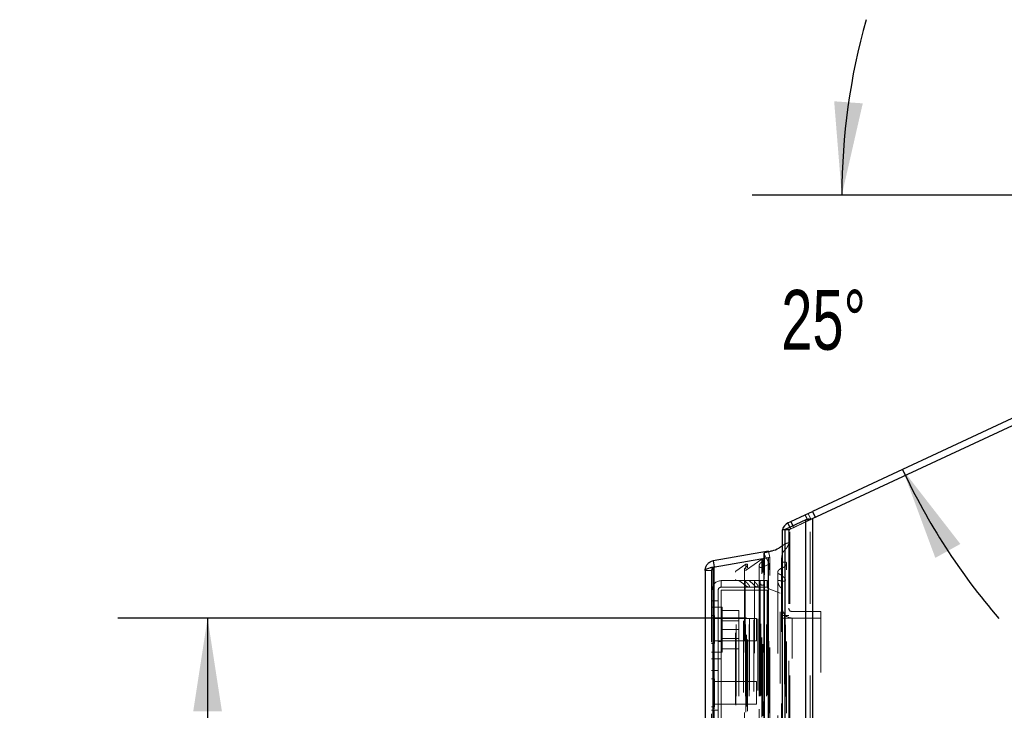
# Model space of a CAD drawing. Header units: inches. Extents: x 0.2 to 10.8, y 0.2 to 8.2.
# Tile 56 of 58: x 5.4 to 6.8, y 4.9 to 5.8. Entities that reach past the tile are written whole.
import ezdxf

# ---------------------------------------------------------------- set-up
doc = ezdxf.new("R2010")
doc.units = ezdxf.units.IN
doc.header["$MEASUREMENT"] = 0
doc.linetypes.add('HIDDEN', pattern=[0.075, 0.05, -0.025])
doc.layers.add('TEXT', color=140, linetype='Continuous')
doc.styles.add('SLDTEXTSTYLE0', font='TXT', dxfattribs={"width": 0.7})
doc.dimstyles.new('SLDDIMSTYLE0', dxfattribs={"dimtxt": 0.084961, "dimasz": 0.13, "dimexe": 0, "dimexo": 0.0625, "dimgap": 0.02124, "dimtad": 0, "dimtih": 1, "dimtoh": 1, "dimlfac": 8, "dimrnd": 1e-09, "dimzin": 12, "dimdsep": 46, "dimtxsty": 'SLDTEXTSTYLE0', "dimsah": 1, "dimcen": 0.09, "dimadec": 0, "dimazin": 3, "dimtfac": 1, "dimtofl": 0, "dimtmove": 0, "dimatfit": 3, "dimfxl": 0, "dimfrac": 2, "dimtolj": 1, "dimtzin": 12, "dimarcsym": 0})
doc.dimstyles.new('SLDDIMSTYLE5', dxfattribs={"dimtxt": 0.084961, "dimasz": 0.13, "dimexe": 0, "dimexo": 0.0625, "dimgap": 0.02124, "dimtad": 0, "dimtih": 1, "dimtoh": 1, "dimdec": 4, "dimlfac": 8, "dimzin": 12, "dimdsep": 46, "dimtxsty": 'SLDTEXTSTYLE0', "dimsah": 1, "dimcen": 0.09, "dimadec": 0, "dimazin": 3, "dimtfac": 1, "dimtdec": 0, "dimtofl": 0, "dimtmove": 0, "dimatfit": 3, "dimfxl": 0, "dimfrac": 2, "dimtolj": 1, "dimtzin": 12, "dimarcsym": 0})

# ---------------------------------------------------------------- blocks, each defined once
blk = doc.blocks.new('_D_13')
at = {"layer": 'TEXT'}
blk.add_line((7.289, 5.5949), (6.4354, 5.5949), dxfattribs=at)
for start, end in [(164.2891, 180), (205, 220.7109)]:
    blk.add_arc((7.4648, 5.5949), 0.9043, start, end, dxfattribs=at)
for points in [[(6.5604, 5.5949), (6.5897, 5.7231), (6.5498, 5.726)], [(6.6452, 5.2127), (6.6909, 5.0894), (6.7258, 5.1088)]]:
    blk.add_solid(points, dxfattribs=at)
at = {"layer": 'TEXT', "insert": (6.4761, 5.463), "char_height": 0.08333, "attachment_point": 1, "style": 'SLDTEXTSTYLE0'}
blk.add_mtext('25°', dxfattribs=at)
blk = doc.blocks.new('_D_16')
at = {"layer": 'TEXT'}
for p, q in [((6.4276, 5.0055), (5.5509, 5.0055)), ((5.6759, 5.0055), (5.6759, 4.4292)), ((5.5143, 4.2991), (5.4858, 4.2991)), ((5.4858, 4.2991), (5.4858, 4.1641)), ((5.8375, 4.2991), (5.866, 4.2991)), ((5.866, 4.2991), (5.866, 4.1641)), ((5.4858, 4.1641), (5.5143, 4.1641)), ((5.866, 4.1641), (5.8375, 4.1641)), ((5.6759, 3.3491), (5.6759, 4.01)), ((6.4276, 3.3491), (5.5509, 3.3491))]:
    blk.add_line(p, q, dxfattribs=at)
for points in [[(5.6759, 5.0055), (5.6559, 4.8755), (5.6959, 4.8755)], [(5.6759, 3.3491), (5.6959, 3.4791), (5.6559, 3.4791)]]:
    blk.add_solid(points, dxfattribs=at)
at = {"layer": 'TEXT', "char_height": 0.08333, "attachment_point": 1, "style": 'SLDTEXTSTYLE0'}
for s, insert in [('13.25', (5.5143, 4.4255)), ('336.6', (5.5143, 4.2715)), ('OPENING', (5.4138, 4.1174))]:
    blk.add_mtext(s, dxfattribs=dict(at, insert=insert))

msp = doc.modelspace()

# ---------------------------------------------------------------- linework, layer by layer
at = {"color": 7, "linetype": 'Continuous', "lineweight": 25}
for p, q in [((7.464754, 5.594883), (6.51954, 5.154122)), ((6.519672, 5.144253), (7.468558, 5.586726)), ((6.509527, 5.149453), (6.51954, 5.154122)), ((6.51954, 5.154122), (6.523344, 5.145966)), ((6.510126, 5.142483), (6.481512, 5.129022)), ((6.485352, 5.13818), (6.4895, 5.140114)), ((6.488163, 5.132151), (6.485352, 5.13818)), ((6.4895, 5.140114), (6.509527, 5.149453)), ((6.4895, 5.140114), (6.492305, 5.1341)), ((6.512522, 5.143029), (6.509527, 5.149453)), ((6.510126, 3.225509), (6.510126, 5.142483)), ((6.519672, 5.144253), (6.519672, 3.225509)), ((6.477558, 3.225509), (6.477558, 5.128634)), ((6.480104, 5.128634), (6.477558, 5.128634)), ((6.481512, 3.225509), (6.481512, 5.129022)), ((6.458353, 5.098955), (6.381072, 5.085328)), ((6.451888, 5.095627), (6.451888, 5.088938)), ((6.452653, 5.089073), (6.452653, 5.096779)), ((6.381072, 5.076451), (6.458353, 5.090078)), ((6.381072, 5.085328), (6.38259, 5.076719)), ((6.458353, 3.264666), (6.458353, 5.090078)), ((6.458353, 5.090078), (6.458457, 5.090078)), ((6.369916, 5.072033), (6.369916, 3.28271)), ((6.381072, 3.278292), (6.381072, 5.076451))]:
    msp.add_line(p, q, dxfattribs=at)
at = {"color": 7, "linetype": 'HIDDEN', "lineweight": 18}
for p, q in [((6.517478, 5.14323), (6.513674, 5.151387)), ((6.487876, 5.129022), (6.51649, 5.142483)), ((6.51333, 5.141296), (6.493303, 5.131958)), ((6.51649, 5.142483), (6.510126, 5.142483)), ((6.510126, 3.225509), (6.510126, 5.142483)), ((6.51333, 5.141296), (6.512522, 5.143029)), ((6.519672, 5.144253), (6.51333, 5.141296)), ((6.517949, 5.143429), (6.514505, 5.143429)), ((6.51649, 3.225509), (6.51649, 5.142483)), ((6.51649, 3.225509), (6.51649, 5.142483)), ((6.519672, 5.144253), (6.519672, 3.225509)), ((6.519672, 3.225509), (6.519672, 5.144253)), ((6.519672, 3.225509), (6.519672, 5.144253)), ((6.487406, 5.128634), (6.480104, 5.128634)), ((6.487876, 5.129022), (6.481512, 5.129022)), ((6.481512, 3.225509), (6.481512, 5.129022)), ((6.486558, 3.225509), (6.486558, 5.128634)), ((6.487876, 3.225509), (6.487876, 5.129022)), ((6.487876, 3.225509), (6.487876, 5.129022)), ((6.489156, 5.130023), (6.488163, 5.132151)), ((6.493303, 5.131958), (6.489156, 5.130023)), ((6.492305, 5.1341), (6.493303, 5.131958)), ((6.477558, 5.106412), (6.48113, 5.108783)), ((6.48113, 3.24596), (6.48113, 5.108783)), ((6.452015, 3.259665), (6.452015, 5.095079)), ((6.458466, 5.081851), (6.452015, 5.095079)), ((6.452015, 3.259665), (6.452015, 5.095079)), ((6.458353, 5.098955), (6.459916, 5.090092)), ((6.459916, 5.090092), (6.382634, 5.076465)), ((6.382634, 5.076451), (6.459916, 5.090078)), ((6.427673, 5.072677), (6.448808, 5.087476)), ((6.448808, 3.267268), (6.448808, 5.087476)), ((6.450297, 3.26915), (6.450297, 5.085651)), ((6.451888, 5.088938), (6.451888, 3.265806)), ((6.452653, 3.265671), (6.452653, 5.089073)), ((6.458457, 5.090078), (6.459916, 5.090078)), ((6.458466, 3.272892), (6.458466, 5.081851)), ((6.458506, 3.273207), (6.458506, 5.081537)), ((6.459916, 3.264666), (6.459916, 5.090078)), ((6.476247, 5.086353), (6.476247, 3.268398)), ((6.476247, 5.08635), (6.476247, 3.268411)), ((6.378916, 5.072033), (6.369916, 5.072033)), ((6.378916, 5.072033), (6.378916, 3.28271)), ((6.381072, 5.076451), (6.382634, 5.076451)), ((6.381072, 5.076451), (6.381072, 3.278292)), ((6.38259, 5.076719), (6.382634, 5.076465)), ((6.382634, 3.278292), (6.382634, 5.076451)), ((6.382634, 5.076451), (6.382634, 3.278292)), ((6.411998, 3.285116), (6.411998, 5.069627)), ((6.412647, 5.070723), (6.426796, 5.08063)), ((6.412647, 3.28402), (6.412647, 5.070723)), ((6.424678, 5.073629), (6.424678, 5.073613)), ((6.424678, 5.073613), (6.424678, 3.281117)), ((6.426796, 3.274113), (6.426796, 5.08063)), ((6.427673, 3.282067), (6.427673, 5.072677)), ((6.428944, 5.079238), (6.428944, 5.079244)), ((6.428944, 3.275499), (6.428944, 5.079238)), ((6.445211, 5.078622), (6.445211, 5.078619)), ((6.445211, 5.078619), (6.445211, 3.276137)), ((6.448762, 5.076155), (6.457789, 5.080406)), ((6.448762, 3.278588), (6.448762, 5.076155)), ((6.457789, 3.274338), (6.457789, 5.080406)), ((6.457789, 3.274338), (6.457789, 5.080406)), ((6.471093, 5.069399), (6.471093, 3.285307)), ((6.392416, 5.057642), (6.392416, 5.048642)), ((6.392416, 5.057642), (6.456416, 5.057642)), ((6.413248, 3.296692), (6.413248, 5.058051)), ((6.417047, 5.058051), (6.413248, 5.058051)), ((6.413248, 3.296692), (6.413248, 5.058051)), ((6.423509, 5.053002), (6.417047, 5.058051)), ((6.417047, 3.296692), (6.417047, 5.058051)), ((6.425622, 5.057517), (6.425622, 3.297239)), ((6.426099, 3.296692), (6.426099, 5.058051)), ((6.431267, 5.058051), (6.426099, 5.058051)), ((6.431267, 3.296692), (6.431267, 5.058051)), ((6.437754, 5.051608), (6.431267, 5.058051)), ((6.438575, 5.058051), (6.438575, 5.056697)), ((6.438575, 5.056697), (6.438575, 3.298042)), ((6.445023, 3.296692), (6.445023, 5.058051)), ((6.446783, 5.058051), (6.445023, 5.058051)), ((6.446783, 5.058051), (6.446783, 3.296692)), ((6.446783, 3.296692), (6.446783, 5.058051)), ((6.447408, 3.297317), (6.447408, 5.057426)), ((6.451783, 5.057426), (6.451783, 3.297317)), ((6.452408, 3.296692), (6.452408, 5.058051)), ((6.455518, 5.058051), (6.452408, 5.058051)), ((6.452408, 5.058051), (6.452408, 3.296692)), ((6.455518, 3.296692), (6.455518, 5.058051)), ((6.455518, 3.296692), (6.455518, 5.058051)), ((6.456416, 5.057642), (6.456416, 5.048642)), ((6.456783, 3.297942), (6.456783, 5.056801)), ((6.456888, 5.047681), (6.456783, 5.056801)), ((6.456783, 3.297942), (6.456783, 5.056801)), ((6.387916, 5.044142), (6.387916, 5.029517)), ((6.456416, 5.048642), (6.392416, 5.048642)), ((6.392416, 5.044559), (6.392416, 4.948559)), ((6.456416, 5.044559), (6.392416, 5.044559)), ((6.423509, 3.301741), (6.423509, 5.053002)), ((6.431709, 5.049801), (6.431709, 5.049806)), ((6.431709, 3.304943), (6.431709, 5.049801)), ((6.437754, 3.303135), (6.437754, 5.051608)), ((6.437754, 3.303135), (6.437754, 5.051608)), ((6.443389, 5.050136), (6.443389, 5.050142)), ((6.443389, 3.304608), (6.443389, 5.050136)), ((6.456416, 5.044559), (6.456416, 3.310184)), ((6.456888, 3.307062), (6.456888, 5.047681)), ((6.456888, 3.307062), (6.456888, 5.047681)), ((6.457709, 3.308222), (6.457709, 5.046522)), ((6.474497, 5.040386), (6.457709, 5.046522)), ((6.457709, 3.308222), (6.457709, 5.046522)), ((6.474497, 3.314357), (6.474497, 5.040386)), ((6.480697, 5.041507), (6.480697, 5.041555)), ((6.480697, 3.313189), (6.480697, 5.041502)), ((6.387916, 5.029517), (6.378916, 5.029517)), ((6.387916, 5.029517), (6.387916, 4.948559)), ((6.387916, 5.020642), (6.378916, 5.020642)), ((6.393541, 5.020642), (6.387916, 5.020642)), ((6.393541, 4.958142), (6.393541, 5.020642)), ((6.393541, 5.016017), (6.416666, 5.016017)), ((6.416666, 4.989392), (6.416666, 5.016017)), ((6.531308, 5.014562), (6.491058, 5.014562)), ((6.531308, 5.014562), (6.531308, 5.005562)), ((6.382822, 5.008924), (6.378916, 5.008924)), ((6.382822, 4.989392), (6.382822, 5.008924)), ((6.441416, 5.005017), (6.382822, 5.005017)), ((6.393541, 5.005955), (6.387916, 5.005955)), ((6.416666, 5.001636), (6.393541, 5.001636)), ((6.441416, 4.989392), (6.441416, 5.005017)), ((6.486558, 5.009259), (6.477558, 5.009259)), ((6.477558, 5.005509), (6.486558, 5.005509)), ((6.486558, 5.005509), (6.491058, 5.005509)), ((6.531308, 5.005562), (6.491058, 5.005562)), ((6.491058, 3.349134), (6.491058, 5.005509)), ((6.491058, 3.349134), (6.491058, 5.005509)), ((6.531308, 5.005509), (6.491058, 5.005509)), ((6.491058, 3.349134), (6.491058, 5.005509)), ((6.491058, 3.349134), (6.491058, 5.005509)), ((6.531308, 4.529697), (6.531308, 5.005509)), ((6.382822, 4.969861), (6.382822, 4.989392)), ((6.393541, 4.989392), (6.416666, 4.989392)), ((6.416666, 4.962767), (6.416666, 4.989392)), ((6.441416, 4.973767), (6.441416, 4.989392)), ((6.382822, 4.973767), (6.441416, 4.973767)), ((6.387916, 4.97283), (6.393541, 4.97283)), ((6.393541, 4.977149), (6.416666, 4.977149)), ((6.378916, 4.969861), (6.382822, 4.969861)), ((6.378916, 4.958142), (6.387916, 4.958142)), ((6.387916, 4.958142), (6.393541, 4.958142)), ((6.393541, 4.962767), (6.416666, 4.962767)), ((6.392416, 4.948559), (6.378916, 4.948559)), ((6.387916, 4.948559), (6.387916, 3.406184)), ((6.392416, 3.406184), (6.392416, 4.948559)), ((6.392416, 3.406184), (6.392416, 4.948559)), ((6.392416, 4.948559), (6.392416, 3.406184)), ((6.392416, 4.948559), (6.392416, 3.406184)), ((6.387916, 4.932517), (6.378916, 4.932517)), ((6.382822, 4.920799), (6.378916, 4.920799)), ((6.382822, 4.901267), (6.382822, 4.920799)), ((6.441416, 4.916892), (6.382822, 4.916892)), ((6.441416, 4.901267), (6.441416, 4.916892)), ((6.382822, 4.881736), (6.382822, 4.901267)), ((6.441416, 4.885642), (6.441416, 4.901267)), ((6.378916, 4.881736), (6.382822, 4.881736)), ((6.387916, 4.876892), (6.378916, 4.876892)), ((6.382822, 4.885642), (6.441416, 4.885642))]:
    msp.add_line(p, q, dxfattribs=at)
at = {"color": 7, "linetype": 'HIDDEN', "lineweight": 18, "flags": 128}
for points in [[(6.477558, 5.125945), (6.477693, 5.127853), (6.477828, 5.128634)], [(6.486391, 3.24587), (6.486392, 4.169994), (6.486391, 5.108867)], [(6.483541, 3.272938), (6.483542, 4.162607), (6.483541, 5.081808)], [(6.483541, 3.272955), (6.483542, 4.13966), (6.483541, 5.081771)], [(6.471093, 5.069435), (6.471093, 4.138622), (6.471093, 3.285309)], [(6.471111, 5.056069), (6.471111, 4.184745), (6.471111, 3.298677)], [(6.481785, 3.296147), (6.481786, 4.162607), (6.481785, 5.058623)], [(6.481785, 3.296121), (6.481786, 4.196738), (6.481785, 5.058621)]]:
    msp.add_lwpolyline(points, dxfattribs=at)
at = {"color": 7, "linetype": 'Continuous', "lineweight": 25}
for centre, radius, start, end in [((6.491058, 5.125945), 0.0135, 115, 168.510986), ((6.453138, 5.095627), 0.00125, 112.85776, 180)]:
    msp.add_arc(centre, radius, start, end, dxfattribs=at)
at = {"color": 7, "linetype": 'HIDDEN', "lineweight": 18}
for centre, radius, start, end in [((6.491058, 5.125945), 0.0045, 115, 180), ((6.453138, 5.095627), 0.00125, 180, 206), ((6.457256, 5.081537), 0.00125, 295.213814, 14.575625), ((6.413248, 5.069627), 0.00125, 118.732625, 180), ((6.392416, 5.044142), 0.0135, 90, 180), ((6.413248, 5.059301), 0.00125, 180, 270), ((6.446783, 5.057426), 0.000625, 0, 90), ((6.452408, 5.057426), 0.000625, 90, 180), ((6.455518, 5.056787), 0.001265, 0.663284, 90), ((6.392416, 5.044142), 0.0045, 90, 180), ((6.449595, 5.053364), 0.002188, 180, 0), ((6.458138, 5.047696), 0.00125, 180.663284, 249.923457), ((6.491058, 5.019062), 0.0135, 180, 270), ((6.491058, 5.019062), 0.0045, 180, 270)]:
    msp.add_arc(centre, radius, start, end, dxfattribs=at)
at = {"color": 7, "linetype": 'Continuous', "lineweight": 25}
for points in [[(6.514505, 5.143429), (6.51287, 5.143113), (6.511377, 5.142799), (6.510126, 5.142483)], [(6.514505, 5.143429), (6.516141, 5.143704), (6.517901, 5.143978), (6.519672, 5.144253)], [(6.481512, 5.129022), (6.480999, 5.128893), (6.480528, 5.128763), (6.480104, 5.128634)]]:
    msp.add_open_spline(points, degree=3, dxfattribs=at)
at = {"color": 7, "linetype": 'HIDDEN', "lineweight": 18}
for points in [[(6.517949, 5.143429), (6.517404, 5.143113), (6.516907, 5.142799), (6.51649, 5.142483)], [(6.517949, 5.143429), (6.518494, 5.143704), (6.519082, 5.143979), (6.519672, 5.144253)], [(6.487876, 5.129022), (6.487705, 5.128893), (6.487548, 5.128763), (6.487406, 5.128634)]]:
    msp.add_open_spline(points, degree=3, dxfattribs=at)
for points, knots in [([(6.48113, 5.108783), (6.481587, 5.108974), (6.482425, 5.109324), (6.483602, 5.109744), (6.484571, 5.110048), (6.485288, 5.110179), (6.485791, 5.110188), (6.486125, 5.110125), (6.486356, 5.109922), (6.486463, 5.10963), (6.486482, 5.109273), (6.486404, 5.108874), (6.486265, 5.108459), (6.485974, 5.107613), (6.485426, 5.106409), (6.484593, 5.104907), (6.483713, 5.103509), (6.482734, 5.102228), (6.481549, 5.100987), (6.480462, 5.099903), (6.479567, 5.09888), (6.478891, 5.097993), (6.478099, 5.096701), (6.477234, 5.094382), (6.476943, 5.091862), (6.476563, 5.08956), (6.476339, 5.088049), (6.47621, 5.086458), (6.476294, 5.085077), (6.476684, 5.084001), (6.477279, 5.083505), (6.477943, 5.083249), (6.47867, 5.083187), (6.479601, 5.083257), (6.480535, 5.083352), (6.481274, 5.08341), (6.481753, 5.083422), (6.482104, 5.083405), (6.482457, 5.083339), (6.482803, 5.083219), (6.48316, 5.083022), (6.483454, 5.082646), (6.483546, 5.082152), (6.483548, 5.081649), (6.483472, 5.081165), (6.48329, 5.080522), (6.482902, 5.079675), (6.482259, 5.078715), (6.481415, 5.077803), (6.480435, 5.077007), (6.478969, 5.076115), (6.477091, 5.075355), (6.475183, 5.074379), (6.47361, 5.073343), (6.472305, 5.072196), (6.471545, 5.071139), (6.471209, 5.070313), (6.471086, 5.069761), (6.47108, 5.069201), (6.471215, 5.068636), (6.471423, 5.068238), (6.471679, 5.067914), (6.471974, 5.067636), (6.472469, 5.067321), (6.473124, 5.067006), (6.473818, 5.066676), (6.474605, 5.06623), (6.475486, 5.065668), (6.476501, 5.064993), (6.477644, 5.064163), (6.478837, 5.063181), (6.479993, 5.062055), (6.480891, 5.060941), (6.48155, 5.059791), (6.481789, 5.058876), (6.481802, 5.058166), (6.481724, 5.057661), (6.481384, 5.057046), (6.48062, 5.056764), (6.47981, 5.056683), (6.478881, 5.056758), (6.477703, 5.056947), (6.476348, 5.05724), (6.474982, 5.057546), (6.473765, 5.057757), (6.472827, 5.05785), (6.472161, 5.057784), (6.471706, 5.057651), (6.471352, 5.057436), (6.471115, 5.057037), (6.471041, 5.056545), (6.471106, 5.056044), (6.471214, 5.055557), (6.471376, 5.054983), (6.471608, 5.05431), (6.471896, 5.053563), (6.472154, 5.052955), (6.472338, 5.052547), (6.472435, 5.052338), (6.472486, 5.05223), (6.472512, 5.052177), (6.472525, 5.052149), (6.472531, 5.052136), (6.472535, 5.052128), (6.472536, 5.052126), (6.472539, 5.052119), (6.472538, 5.052122), (6.472536, 5.052126), (6.472539, 5.052121), (6.472539, 5.05212), (6.47254, 5.052119), (6.47254, 5.052118), (6.472541, 5.052117), (6.472541, 5.052115), (6.472542, 5.052113), (6.472543, 5.052111), (6.472545, 5.052108), (6.472547, 5.052104), (6.472549, 5.052099), (6.472552, 5.052093), (6.472556, 5.052086), (6.47256, 5.052076), (6.472566, 5.052064), (6.472573, 5.052051), (6.47258, 5.052035), (6.472589, 5.052018), (6.472597, 5.052), (6.472626, 5.051942), (6.472698, 5.051796), (6.472861, 5.051476), (6.473189, 5.050864), (6.473707, 5.049994), (6.474395, 5.048999), (6.475328, 5.047818), (6.476804, 5.046219), (6.478424, 5.04478), (6.479709, 5.043549), (6.48035, 5.04276), (6.480748, 5.041876), (6.480652, 5.040934), (6.480291, 5.040255), (6.479858, 5.039781), (6.479419, 5.039507), (6.478897, 5.039333), (6.478329, 5.039266), (6.477712, 5.039312), (6.477033, 5.03946), (6.47626, 5.039705), (6.475397, 5.040012), (6.474809, 5.040257), (6.474497, 5.040386)], [0, 0, 0, 0, 0.01126768, 0.02065123, 0.02797956, 0.03375978, 0.03628612, 0.03862321, 0.04091139, 0.04357598, 0.04741044, 0.05144552, 0.05577354, 0.06044489, 0.07749927, 0.09368178, 0.10895384, 0.12342018, 0.13745785, 0.15418451, 0.16318013, 0.17334025, 0.1846189, 0.20545384, 0.24546625, 0.2599654, 0.2751948, 0.29110834, 0.30781205, 0.31692681, 0.32327312, 0.32729967, 0.33238537, 0.33861748, 0.34713229, 0.35241722, 0.35440177, 0.35733223, 0.35987403, 0.36205556, 0.36542033, 0.36964448, 0.37455569, 0.37954026, 0.38466432, 0.38994864, 0.3993183, 0.41104089, 0.42189087, 0.43189224, 0.44287897, 0.46213565, 0.47839123, 0.49269499, 0.50771526, 0.52243731, 0.52796171, 0.53345143, 0.53895429, 0.54455669, 0.55030254, 0.55238917, 0.55565301, 0.56028519, 0.56644397, 0.57266391, 0.57823952, 0.58789443, 0.59778196, 0.60785557, 0.62272859, 0.63664877, 0.64965492, 0.66105915, 0.67401635, 0.67716748, 0.68234562, 0.68945491, 0.69534253, 0.7000169, 0.70660675, 0.71512205, 0.72563007, 0.73666612, 0.74549662, 0.75217053, 0.75676072, 0.75940566, 0.76273668, 0.76677705, 0.77167859, 0.77707039, 0.7820139, 0.78650986, 0.79458909, 0.80272015, 0.80993027, 0.81364704, 0.81557585, 0.81655238, 0.817043, 0.81728881, 0.81741183, 0.81747337, 0.81750415, 0.81753967, 0.81755749, 0.81757553, 0.81760699, 0.81761066, 0.81761836, 0.81763008, 0.81764145, 0.81765685, 0.81767626, 0.81770305, 0.81773385, 0.81776867, 0.81782631, 0.81788795, 0.81795358, 0.81807311, 0.81819652, 0.81832381, 0.81850641, 0.8186909, 0.81887729, 0.81906556, 0.82055195, 0.82351786, 0.82928867, 0.84024789, 0.85183876, 0.86259616, 0.88094127, 0.90887267, 0.91801058, 0.92713162, 0.93598772, 0.94486854, 0.9543145, 0.95841457, 0.96239076, 0.96641141, 0.9704136, 0.97446947, 0.9794958, 0.98549896, 0.99230943, 1, 1, 1, 1]), ([(6.448808, 5.087476), (6.448861, 5.087489), (6.448971, 5.087517), (6.449152, 5.087524), (6.449342, 5.087505), (6.449539, 5.087455), (6.449736, 5.087376), (6.449926, 5.087271), (6.450099, 5.08714), (6.450257, 5.086976), (6.45042, 5.086724), (6.450564, 5.086161), (6.450224, 5.085398), (6.449553, 5.084494), (6.448649, 5.083572), (6.447547, 5.08263), (6.446657, 5.08183), (6.44608, 5.081121), (6.445709, 5.080542), (6.445389, 5.07984), (6.445192, 5.079008), (6.445201, 5.07813), (6.445392, 5.077309), (6.445743, 5.076736), (6.446192, 5.076382), (6.446738, 5.07618), (6.447366, 5.076086), (6.448057, 5.076073), (6.448524, 5.076127), (6.448762, 5.076155)], [0, 0, 0, 0, 0.00801566, 0.01642624, 0.0254813, 0.03532266, 0.04596838, 0.0573183, 0.06918684, 0.08154974, 0.09716461, 0.12620661, 0.1938647, 0.25085692, 0.33445277, 0.41879563, 0.50101464, 0.53611293, 0.57861516, 0.62817828, 0.68481281, 0.75000896, 0.80649066, 0.8477527, 0.87481959, 0.90226508, 0.93272374, 0.96581842, 1, 1, 1, 1]), ([(6.382634, 5.076465), (6.382488, 5.076435), (6.382195, 5.076374), (6.381769, 5.076229), (6.381359, 5.076044), (6.38097, 5.07582), (6.380605, 5.075557), (6.380269, 5.07526), (6.379887, 5.074848), (6.379498, 5.074295), (6.379167, 5.07358), (6.378956, 5.072819), (6.378929, 5.072295), (6.378916, 5.072033)], [0, 0, 0, 0, 0.071449, 0.14289799, 0.21434699, 0.28579598, 0.35724498, 0.42869398, 0.50014297, 0.62510723, 0.75007149, 0.87503574, 1, 1, 1, 1]), ([(6.378916, 5.072033), (6.37892, 5.072138), (6.378929, 5.072349), (6.378998, 5.072664), (6.379108, 5.07298), (6.379262, 5.073295), (6.379457, 5.073611), (6.379692, 5.073927), (6.380031, 5.074321), (6.380509, 5.074794), (6.381155, 5.075347), (6.381868, 5.075899), (6.382379, 5.076267), (6.382634, 5.076451)], [0, 0, 0, 0, 0.071449, 0.14289799, 0.21434699, 0.28579598, 0.35724498, 0.42869398, 0.50014297, 0.62510723, 0.75007149, 0.87503574, 1, 1, 1, 1]), ([(6.426796, 5.08063), (6.426858, 5.080662), (6.426981, 5.080725), (6.427197, 5.080785), (6.427428, 5.080818), (6.427669, 5.080822), (6.427913, 5.080798), (6.428153, 5.080746), (6.428379, 5.080665), (6.428581, 5.080557), (6.428788, 5.080389), (6.428966, 5.080092), (6.429011, 5.079696), (6.42897, 5.079278), (6.428774, 5.078561), (6.428109, 5.07745), (6.426914, 5.076462), (6.42593, 5.075626), (6.425299, 5.074982), (6.424817, 5.07428), (6.424608, 5.073528), (6.424807, 5.072851), (6.425194, 5.072377), (6.425588, 5.072169), (6.425981, 5.07213), (6.426381, 5.072185), (6.426783, 5.072301), (6.427217, 5.072473), (6.427501, 5.0726), (6.427673, 5.072677)], [0, 0, 0, 0, 0.01286879, 0.02586015, 0.03915415, 0.05280974, 0.06678895, 0.08099193, 0.09530064, 0.10963589, 0.12403513, 0.14835146, 0.18697179, 0.21698935, 0.24957022, 0.36315358, 0.49861362, 0.56358858, 0.62726076, 0.68915358, 0.74818891, 0.8066945, 0.84995541, 0.8739837, 0.89193182, 0.91507749, 0.94300743, 0.96540229, 1, 1, 1, 1]), ([(6.426099, 5.058051), (6.426069, 5.058038), (6.425988, 5.058001), (6.42586, 5.057921), (6.425712, 5.057787), (6.425599, 5.05758), (6.425636, 5.057301), (6.425786, 5.057024), (6.42612, 5.056575), (6.426703, 5.056047), (6.42741, 5.05532), (6.428136, 5.054588), (6.428844, 5.053849), (6.429552, 5.05307), (6.430254, 5.05225), (6.430931, 5.051385), (6.431412, 5.050627), (6.431684, 5.049991), (6.431811, 5.049492), (6.431657, 5.049101), (6.431392, 5.048888), (6.431136, 5.048793), (6.430818, 5.048756), (6.430455, 5.048766), (6.430066, 5.048826), (6.429571, 5.048964), (6.428954, 5.04922), (6.42819, 5.049606), (6.427333, 5.050115), (6.426497, 5.050672), (6.425729, 5.051225), (6.425068, 5.051709), (6.424477, 5.052161), (6.423959, 5.052586), (6.423654, 5.052868), (6.423509, 5.053002)], [0, 0, 0, 0, 0.00439356, 0.01173838, 0.02163482, 0.03350567, 0.04779307, 0.06568678, 0.08271741, 0.13093937, 0.18168734, 0.23216764, 0.28228214, 0.33196403, 0.38592837, 0.44192911, 0.49946573, 0.52708502, 0.55441873, 0.582539, 0.59216523, 0.60287403, 0.6156206, 0.63018155, 0.64591919, 0.66303072, 0.69332902, 0.73059674, 0.77495178, 0.82660596, 0.86749821, 0.90533369, 0.94005342, 0.9715974, 1, 1, 1, 1]), ([(6.445023, 5.058051), (6.44457, 5.058064), (6.443724, 5.058088), (6.442544, 5.058074), (6.441541, 5.058027), (6.440668, 5.05794), (6.439905, 5.057799), (6.439249, 5.05759), (6.438831, 5.057299), (6.438589, 5.056955), (6.43855, 5.056573), (6.438762, 5.056173), (6.439153, 5.055625), (6.439846, 5.054954), (6.440744, 5.054152), (6.441501, 5.053395), (6.442124, 5.052702), (6.442626, 5.052054), (6.443083, 5.0513), (6.443387, 5.050609), (6.443398, 5.049998), (6.443294, 5.049621), (6.443105, 5.049319), (6.44283, 5.049093), (6.442372, 5.048963), (6.441724, 5.048986), (6.440949, 5.049181), (6.440246, 5.04955), (6.439618, 5.049994), (6.438998, 5.050465), (6.43837, 5.051009), (6.437965, 5.051404), (6.437754, 5.051608)], [0, 0, 0, 0, 0.0519616, 0.09706091, 0.13531868, 0.16711591, 0.19799203, 0.22561767, 0.2492849, 0.26260176, 0.2884785, 0.30763448, 0.33105043, 0.38755183, 0.4441017, 0.49923532, 0.53429895, 0.57436932, 0.61924895, 0.66876616, 0.69196349, 0.71615958, 0.73184339, 0.74642907, 0.76162576, 0.78691101, 0.81897319, 0.85455264, 0.88625738, 0.92108744, 0.95897742, 1, 1, 1, 1])]:
    msp.add_open_spline(points, degree=3, knots=knots, dxfattribs=at)
at = {"color": 7, "linetype": 'Continuous', "lineweight": 25}
for points, knots in [([(6.452653, 5.096779), (6.454483, 5.097321), (6.457999, 5.098364), (6.465142, 5.099348), (6.471784, 5.102345), (6.47589, 5.105238), (6.477558, 5.106412)], [0, 0, 0, 0, 0.20577146, 0.39532268, 0.75450612, 1, 1, 1, 1]), ([(6.369916, 5.072033), (6.369916, 5.073604), (6.370193, 5.075174), (6.371267, 5.078127), (6.372065, 5.079508), (6.374084, 5.081914), (6.375305, 5.082939), (6.378026, 5.08451), (6.379525, 5.085055), (6.381072, 5.085328)], [0, 0, 0, 0, 0.25, 0.25, 0.5, 0.5, 0.75, 0.75, 1, 1, 1, 1]), ([(6.381072, 5.076451), (6.379525, 5.076083), (6.378026, 5.075715), (6.375305, 5.074978), (6.374084, 5.07461), (6.372065, 5.073874), (6.371267, 5.073506), (6.370193, 5.07277), (6.369916, 5.072401), (6.369916, 5.072033)], [0, 0, 0, 0, 0.25, 0.25, 0.5, 0.5, 0.75, 0.75, 1, 1, 1, 1])]:
    msp.add_open_spline(points, degree=3, knots=knots, dxfattribs=at)

# ---------------------------------------------------------------- dimensions: what is measured, and where the dimension line sits
at = {"layer": 'TEXT'}
dim = msp.add_angular_dim_2l(base=(6.568916, 5.71848), line1=((7.338953, 5.594883), (7.464754, 5.594883)), line2=((6.509527, 5.149453), (7.464754, 5.594883)), dimstyle='SLDDIMSTYLE5', dxfattribs=at)
dim.commit()
dim.dimension.update_dxf_attribs({"geometry": '_D_13', "text_midpoint": (6.576901, 5.423074), "dimtype": 162})
dim = msp.add_linear_dim(base=(5.675886, 3.349134), p1=(6.477558, 5.005509), p2=(6.477558, 3.349134), angle=90, text='<>\\POPENING', dimstyle='SLDDIMSTYLE0', dxfattribs=at)
dim.commit()
dim.dimension.update_dxf_attribs({"geometry": '_D_16', "text_midpoint": (5.675886, 4.219617), "dimtype": 160})

doc.saveas('drawing.dxf')
